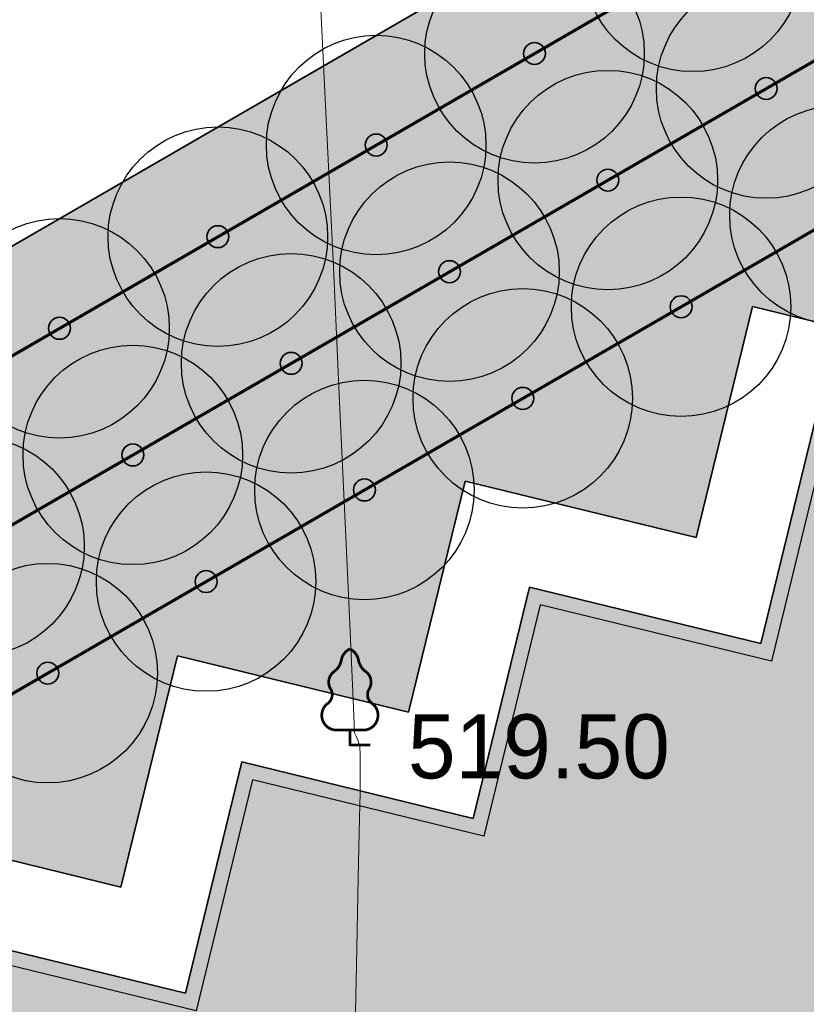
# Model space of a CAD drawing. Header units: millimetres. Extents: x -76021 to 1074922, y 19208 to 400534.
# Tile 70 of 108: x 169546 to 180296, y 266519 to 279977. Entities that reach past the tile are written whole.
import ezdxf

# ---------------------------------------------------------------- set-up
doc = ezdxf.new("R2010")
doc.units = ezdxf.units.MM
for name, color, linetype in [('(004) Точки рельефа', 7, 'Continuous'), ('(022) Возд. Линии', 7, 'Continuous'), ('(031) Горизонтали', 42, 'Continuous'), ('(038) Деревья', 7, 'Continuous')]:
    doc.layers.add(name, color=color, linetype=linetype)
doc.layers.add('В3', color=5, linetype='производственный водопровод', lineweight=50)
doc.styles.add('D-431', font='txt')
doc.styles.get("Standard").update_dxf_attribs({"font": 'arial.ttf'})
doc.linetypes.add('производственный водопровод', pattern='A,5,-0.5,["В3",Standard,S=0.7,R=0,X=0,Y=-0.35],-2', length=7.5)

# ---------------------------------------------------------------- blocks, each defined once
blk = doc.blocks.new('A$C2cdd6916')
h = blk.add_hatch(color=1)
h.dxf.hatch_style = 1
h.paths.add_polyline_path([(16401.23765453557, -4652.59326917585), (12042.87668835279, -7301.11921551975), (10692.64777453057, -5079.209703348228), (11718.14447245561, -4456.027127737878), (9225.414170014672, -354.0403360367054), (9994.536693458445, 113.3465956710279), (7294.078865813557, 4557.165620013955), (6524.956342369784, 4089.778688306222), (4032.226039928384, 8191.765480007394), (3006.729342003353, 7568.582904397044), (1656.500428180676, 9790.492416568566), (26610.25341102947, 24954.60175641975), (28168.20985005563, 22390.86001160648), (31159.24188567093, 24208.47585713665), (35090.31256105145, 26597.34239697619), (27092.80284071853, 39757.8833536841), (26750.97060807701, 39550.15582848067), (23865.78187938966, 40254.20554253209), (20705.81327177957, 41025.30761030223), (19934.71120400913, 37865.33900269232), (16774.7425963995, 38636.44107046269), (16003.64052862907, 35476.47246285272), (12843.67192101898, 36247.57453062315), (12072.56985324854, 33087.60592301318), (8912.601245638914, 33858.7079907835), (8141.499177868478, 30698.73938317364), (4981.530570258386, 31469.84145094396), (4210.42850248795, 28309.87284333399), (1050.459894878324, 29080.97491110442), (279.3578271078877, 25921.00630349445), (-2880.610780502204, 26692.10837126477), (-3651.71284827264, 23532.13976365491), (-4355.762562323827, 20646.95103496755), (-16319.89070478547, 13376.48765284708), (-19205.07943347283, 14080.53736689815), (-22365.04804108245, 14851.6394346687), (-23136.15010885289, 11691.67082705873), (-26296.11871646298, 12462.77289482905), (-27067.22078423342, 9302.804287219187), (-30227.18939184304, 10073.90635498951), (-30998.29145961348, 6913.937747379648), (-34158.26006722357, 7685.039815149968), (-34929.36213499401, 4525.071207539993), (-38089.33074260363, 5296.17327531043), (-38860.43281037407, 2136.204667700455), (-42020.40141798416, 2907.306735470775), (-42791.5034857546, -252.6618721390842), (-45951.47209336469, 518.4401956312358), (-46722.57416113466, -2641.528411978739), (-47426.62387518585, -5526.717140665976), (-47768.45610782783, -5734.444665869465), (-39770.94638749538, -18894.98562257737), (-32848.84367649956, -14688.50323720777), (-34406.80011552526, -12124.76149239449), (-9453.047132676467, 3039.347847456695), (-8102.818218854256, 817.4383352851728), (-9128.314916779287, 194.2557596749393), (-6635.584614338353, -3907.731032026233), (-7404.707137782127, -4375.117963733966), (-4704.249310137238, -8818.93698807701), (-3935.126786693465, -8351.550056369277), (-1442.396484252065, -12453.53684807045), (-416.8997863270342, -11830.3542724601), (933.3291274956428, -14052.2637846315), (-3425.031838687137, -16700.7897309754), (-1867.075399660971, -19264.53147578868), (-17591.35810118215, -28819.99763514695), (-15929.53789955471, -31554.65549628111), (-15758.62178323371, -31450.79173367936), (-14927.71168242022, -32818.12066424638), (-15440.46003138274, -33129.71195205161), (-13674.77606715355, -36035.28592950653), (-13162.02771819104, -35723.69464170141), (-12331.11761737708, -37091.02357226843), (-12502.03373369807, -37194.88733487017), (-12294.30620849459, -37536.71956751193), (-10840.21353207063, -39929.54519600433), (952.998494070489, -32762.9455764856), (1160.726019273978, -33104.77780912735), (5091.79669465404, -30715.91126928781), (5507.251745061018, -31399.57573457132), (10207.44494388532, -28543.32226302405), (9791.989893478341, -27859.65779774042), (12013.89940564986, -26509.4288839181), (12844.80950646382, -27876.75781448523), (18826.87357769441, -24241.52612342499), (17995.96347688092, -22874.19719285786), (20217.87298905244, -21523.96827903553), (20633.32803945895, -22207.63274431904), (25333.52123828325, -19351.37927277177), (24918.06618787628, -18667.71480748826), (28849.1368632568, -16278.8482676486), (28641.40933805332, -15937.01603500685), (40434.62136419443, -8770.416415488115), (38772.80116256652, -6035.758554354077), (38601.885046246, -6139.622316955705), (37770.97494543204, -4772.293386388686), (38283.72329439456, -4460.70209858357), (36518.03933016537, -1555.128121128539), (36005.29098120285, -1866.719408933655), (35174.3808803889, -499.3904783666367), (35345.29699670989, -395.5267157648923), (35137.5694715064, -53.69448312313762), (33683.47679508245, 2339.131145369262), (17959.19409356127, -7216.335013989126)])
for points in [[(7572.817833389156, 9875.27661809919), (35090.31256105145, 26597.34239697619), (27092.80284071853, 39757.8833536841), (26750.97060807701, 39550.15582848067), (23865.78187938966, 40254.20554253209), (20705.81327177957, 41025.30761030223), (19934.71120400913, 37865.33900269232), (16774.7425963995, 38636.44107046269), (16003.64052862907, 35476.47246285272), (12843.67192101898, 36247.57453062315), (12072.56985324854, 33087.60592301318), (8912.601245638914, 33858.7079907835), (8141.499177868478, 30698.73938317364), (4981.530570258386, 31469.84145094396), (4210.42850248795, 28309.87284333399), (1050.459894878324, 29080.97491110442), (279.3578271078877, 25921.00630349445), (-2880.610780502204, 26692.10837126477)], [(31159.24188567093, 24208.47585713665), (35090.31256105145, 26597.34239697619), (27092.80284071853, 39757.8833536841), (26750.97060807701, 39550.15582848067), (20705.81327177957, 41025.30761030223), (19934.71120400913, 37865.33900269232), (16774.7425963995, 38636.44107046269), (16003.64052862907, 35476.47246285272), (12843.67192101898, 36247.57453062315), (12072.56985324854, 33087.60592301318), (8912.601245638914, 33858.7079907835), (8141.499177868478, 30698.73938317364), (4981.530570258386, 31469.84145094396), (4210.42850248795, 28309.87284333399), (1050.459894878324, 29080.97491110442), (279.3578271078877, 25921.00630349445), (-2880.610780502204, 26692.10837126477)]]:
    blk.add_lwpolyline(points)
at = {"color": 2, "lineweight": 30}
blk.add_lwpolyline([(7298.037954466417, 9942.328971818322), (34815.53268212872, 26664.39475069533), (27025.75048699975, 39483.10347476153), (26784.03859726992, 39336.21793305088), (20852.6988134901, 40783.59572057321), (20081.59674571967, 37623.62711296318), (16921.62813811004, 38394.72918073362), (16150.52607033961, 35234.76057312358), (12990.55746272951, 36005.86264089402), (12219.45539495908, 32845.89403328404), (9059.486787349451, 33616.99610105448), (8288.384719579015, 30457.02749344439), (5128.416111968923, 31228.12956121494), (4357.314044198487, 28068.16095360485), (1197.345436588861, 28839.2630213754), (426.2433688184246, 25679.29441376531), (-2733.725238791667, 26450.39648153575)], dxfattribs=at)
blk = doc.blocks.new('karagach-flat-46-flat-1')
at = {"layer": '(038) Деревья', "const_width": 0.03750000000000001}
for points in [[(0, 1.3125, 0.2460341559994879), (-0.1171049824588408, 1.159285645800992, 0.4890786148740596)], [(0, 1.3125, -0.2460341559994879), (0.1171049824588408, 1.159285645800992, -0.4890786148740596)], [(-0.207997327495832, 1.009319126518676, 0.1815668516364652), (-0.1171049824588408, 1.159285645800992, 0.3030035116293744)], [(0.207997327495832, 1.009319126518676, -0.1815668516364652), (0.1171049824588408, 1.159285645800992, -0.3030035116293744)], [(-0.207997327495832, 1.009319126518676, 0.4308529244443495), (-0.2554195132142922, 0.7527973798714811, 0.5482763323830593)], [(0.207997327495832, 1.009319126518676, -0.4308529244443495), (0.2554195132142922, 0.7527973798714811, -0.5482763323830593)], [(-0.314697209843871, 0.5594194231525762, 0.3836029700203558), (-0.2554195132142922, 0.7527973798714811, 0.3529123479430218)], [(0.314697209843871, 0.5594194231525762, -0.3836029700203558), (0.2554195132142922, 0.7527973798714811, -0.3529123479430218)], [(-0.314697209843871, 0.5594194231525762, 0.6269492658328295), (-0.218374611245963, 0.2061839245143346, 0.7024651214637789)], [(0.314697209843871, 0.5594194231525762, -0.6269492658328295), (0.218374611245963, 0.2061839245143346, -0.7024651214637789)]]:
    blk.add_lwpolyline(points, format="xyb", dxfattribs=at)
for points in [[(0, 0.2061839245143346), (-0.218374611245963, 0.2061839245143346)], [(0, 0), (0, 0.2061839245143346)], [(0, 0.2061839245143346), (0.218374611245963, 0.2061839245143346)], [(0, 0), (0.28125, 0)]]:
    blk.add_lwpolyline(points, dxfattribs=at)
at = {"layer": '(038) Деревья'}
blk.add_lwpolyline([(0, 0), (0, 0.2061839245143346)], dxfattribs=at)
blk = doc.blocks.new('A$C05d28b1e')
at = {"layer": '(004) Точки рельефа', "color": 7, "linetype": 'ByBlock', "lineweight": -2}
blk.add_point((-100689, 65338), dxfattribs=at)
at = {"layer": '(031) Горизонтали', "color": 42, "linetype": 'Continuous', "lineweight": 0, "ltscale": 600}
blk.add_lwpolyline([(-100629.4972873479, 60837.06776690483), (-100600.7625317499, 62329.66912467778), (-100575.0516747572, 63528.58631424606), (-100556.6244874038, 64342.70876990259), (-100549.7407407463, 64680.92592594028), (-100550.2911441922, 64965.37002931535), (-100550.4125346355, 65203.35883784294), (-100551.504950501, 65310.60891088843), (-100565.1902783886, 65360.06554915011), (-100581.0579710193, 65409.0434782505), (-100603.3909508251, 65456.30688491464), (-100624.5651575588, 65504.14320014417), (-100640.3021061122, 65847.649295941), (-100682.2879795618, 66784.7272837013), (-100745.4748261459, 68186.59911555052), (-100824.8146941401, 69924.48674358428), (-100915.2596317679, 71869.6121199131), (-101011.7616872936, 73893.19719672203), (-101109.272908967, 75866.46392606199)], dxfattribs=at)
at = {"layer": '(022) Возд. Линии', "xscale": 1000, "yscale": 1000, "zscale": 1000}
blk.add_blockref('karagach-flat-46-flat-1', (-100689, 65338), dxfattribs=at)
at = {"layer": '(004) Точки рельефа', "linetype": 'ByBlock', "insert": (-99895.4710785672, 65312.58372612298), "char_height": 875, "attachment_point": 4, "style": 'D-431'}
blk.add_mtext('519.50', dxfattribs=at)
blk = doc.blocks.new('фонтан разбрызгиватель')
h = blk.add_hatch(color=256)
h.dxf.hatch_style = 1
h.set_gradient(color1=(0, 0, 255), color2=(0, 0, 255), tint=1)
h.paths.add_polyline_path([(150, 3.552713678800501e-15, 1), (-150, 0, 1)])
at = {"lineweight": 35}
blk.add_circle((0, 0), 150, dxfattribs=at)

msp = doc.modelspace()

# ---------------------------------------------------------------- block references
at = {"color": 5, "lineweight": 50}
msp.add_blockref('A$C05d28b1e', (274748.0189126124, 204725.4916361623), dxfattribs=at)

# ---------------------------------------------------------------- next in the draw order: hatches: boundary and pattern name
at = {"true_color": 0xbdffbd, "transparency": 33554687}
h = msp.add_hatch(color=254, dxfattribs=at)
h.dxf.hatch_style = 1
h.paths.add_polyline_path([(214820.8800540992, 216948.7253162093), (217126.1156239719, 218322.0207615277), (215603.6625730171, 220877.6346598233), (209171.3314113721, 217045.7091063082), (215496.6642266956, 206427.9048698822), (221928.9953883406, 210259.8304233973), (220406.5423373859, 212815.4443216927), (218101.3067675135, 211442.1488763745)], flags=16)
h.paths.add_polyline_path([(224023.6489053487, 225893.6638374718), (217321.8775845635, 221901.2249949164), (218844.3306355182, 219345.6110966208), (221149.5662053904, 220718.9065419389), (224429.9929188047, 215212.3301021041), (222124.7573489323, 213839.0346567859), (223647.210399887, 211283.4207584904), (230348.9817206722, 215275.8596010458)], flags=16)
h.paths.add_polyline_path([(198145.9180665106, 256389.507595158), (196714.6222119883, 258810.6963092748), (195945.5755586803, 258343.3554829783), (195452.2226863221, 259155.207035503), (180753.4366827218, 250222.9234517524), (181792.0743087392, 248513.7622885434), (184954.0224606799, 250435.2418966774), (185778.5186348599, 249078.4675946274)], flags=17)
h.paths.add_polyline_path([(112361.9479704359, 220188.4503307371), (111031.9257359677, 219380.2110810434), (111784.9358170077, 218141.0728544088), (110930.4036978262, 217621.7834914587), (111501.6587876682, 216681.7376184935), (112356.2343066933, 217201.0533550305), (113109.2443877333, 215961.9151283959), (114308.0171651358, 216690.3955891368)], flags=17)
h.paths.add_polyline_path([(105307.4471395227, 232868.8987692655), (103501.6980646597, 231771.5657776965), (104254.7081456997, 230532.427551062), (103400.2809094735, 230013.2019242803), (108385.7459097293, 221809.2211079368), (109240.2780289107, 222328.510470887), (109993.2881099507, 221089.3722442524), (111388.9133730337, 221937.4777016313)], flags=17)
h.paths.add_polyline_path([(156979.3206527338, 232925.0673546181), (156752.8632677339, 233297.7210673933), (159914.8114196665, 235219.2006755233), (158876.1737936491, 236928.3618387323), (144177.3877900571, 227996.0782549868), (144670.7406624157, 227184.2267024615), (143901.6940091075, 226716.8858761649), (144568.74273966, 225588.5022138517)], flags=17)
h.paths.add_polyline_path([(142502.740888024, 224367.1765615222), (141850.5488729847, 225470.4285141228), (141081.5022196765, 225003.087687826), (140588.1493473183, 225814.9392403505), (140331.7751728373, 225659.143596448), (141058.82151105, 224462.7307822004), (136016.7960795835, 221398.7497854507), (135886.9663763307, 221612.3949308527), (132969.5134724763, 219839.4922793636), (133454.8570661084, 219018.4821243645)], flags=17)
edge = h.paths.add_edge_path(flags=17)
edge.add_line((209900.1426716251, 266779.7772694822), (204300.5454405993, 276526.4190539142))
edge.add_line((204300.5454405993, 276526.4190539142), (202947.913577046, 275704.4401920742))
edge.add_line((202947.913577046, 275704.4401920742), (208270.9314103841, 266944.9892306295))
edge.add_line((208270.9314103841, 266944.9892306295), (204339.8607350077, 264556.1226907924))
edge.add_line((204339.8607350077, 264556.1226907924), (205066.9070732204, 263359.7098765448))
edge.add_line((205066.9070732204, 263359.7098765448), (200024.8816417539, 260295.7288797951))
edge.add_line((200024.8816417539, 260295.7288797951), (199297.8353035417, 261492.1416940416))
edge.add_line((199297.8353035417, 261492.1416940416), (199041.4611290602, 261336.3460501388))
edge.add_line((199041.4611290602, 261336.3460501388), (199534.8140014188, 260524.4944976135))
edge.add_line((199534.8140014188, 260524.4944976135), (198765.7673481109, 260057.1536713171))
edge.add_line((198765.7673481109, 260057.1536713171), (200211.9199181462, 257610.8332474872))
edge.add_line((200211.9199181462, 257610.8332474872), (208825.5364367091, 262702.8087484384))
edge.add_arc((207298.8793712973, 265285.3110629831), 2999.999999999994, 300.5896344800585, 389.8780372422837)
edge = h.paths.add_edge_path(flags=17)
edge.add_line((103051.5675112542, 200547.2891192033), (115708.5556294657, 208238.79553633))
edge.add_arc((114150.5991936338, 210802.5372830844), 3000.000000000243, 301.2865698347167, 389.0884551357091)
edge.add_line((116772.209793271, 212261.0152101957), (115281.051762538, 214941.3682182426))
edge.add_line((115281.051762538, 214941.3682182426), (114147.8820137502, 214252.7539651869))
edge.add_line((114147.8820137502, 214252.7539651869), (114900.8920947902, 213013.6157385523))
edge.add_line((114900.8920947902, 213013.6157385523), (114046.3165757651, 212494.3000020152))
edge.add_line((114046.3165757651, 212494.3000020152), (114409.7896270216, 211896.176067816))
edge.add_line((114409.7896270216, 211896.176067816), (101761.8205277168, 204210.1503833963))
edge.add_line((101761.8205277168, 204210.1503833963), (101398.4063783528, 204808.1773898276))
edge.add_line((101398.4063783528, 204808.1773898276), (100543.8077135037, 204288.847587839))
edge.add_line((100543.8077135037, 204288.847587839), (99790.79763168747, 205527.985815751))
edge.add_line((99790.79763168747, 205527.985815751), (97397.99005966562, 204073.9041161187))
edge.add_line((97397.99005966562, 204073.9041161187), (98929.8693286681, 201553.0744301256))
edge.add_arc((101493.6110754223, 203111.0308659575), 3000.000000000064, 211.2865698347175, 301.2865698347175)
h.paths.add_polyline_path([(97999.14992540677, 208476.2852043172), (98853.7485902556, 208995.6150063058), (98282.49350041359, 209935.660879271), (97427.85143572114, 209416.3047036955), (96674.8413539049, 210655.4429316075), (94282.07718811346, 209201.3876094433), (96359.35243577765, 205783.0652806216), (98752.16000567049, 207237.1469789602)], flags=17)
h.paths.add_polyline_path([(90752.37071206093, 222327.0793120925), (89897.62376441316, 221807.6594003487), (89144.61368259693, 223046.7976282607), (86751.95441519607, 221592.8060516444), (93243.43956422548, 210910.5487739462), (95636.20372788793, 212364.6040948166), (94883.19364762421, 213603.7423201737), (95737.83571231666, 214123.0984957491)], flags=17)
edge = h.paths.add_edge_path(flags=17)
edge.add_line((100492.1544576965, 234798.7562548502), (100855.6231213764, 234200.6395407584))
edge.add_line((100855.6231213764, 234200.6395407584), (101710.0503576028, 234719.8651675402))
edge.add_line((101710.0503576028, 234719.8651675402), (102463.0604386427, 233480.7269409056))
edge.add_line((102463.0604386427, 233480.7269409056), (104334.4125421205, 234617.9261401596))
edge.add_line((104334.4125421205, 234617.9261401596), (103714.5570330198, 235732.114941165))
edge.add_arc((101092.9464333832, 234273.6370140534), 2999.999999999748, 29.08845513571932, 121.286569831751)
edge.add_line((99534.98999768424, 236837.378760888), (85997.6410544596, 228610.8871751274))
edge.add_arc((87555.59749015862, 226047.1454282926), 2999.999999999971, 121.2865698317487, 211.2865698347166)
edge.add_line((84991.85574340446, 224489.1889924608), (85713.3167913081, 223301.9672161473))
edge.add_line((85713.3167913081, 223301.9672161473), (88105.97605657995, 224755.9587914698))
edge.add_line((88105.97605657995, 224755.9587914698), (87352.96597631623, 225995.0970168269))
edge.add_line((87352.96597631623, 225995.0970168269), (88207.712923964, 226514.5169285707))
edge.add_line((88207.712923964, 226514.5169285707), (87844.1853583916, 227112.7305704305))
edge.add_line((87844.1853583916, 227112.7305704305), (100492.1544576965, 234798.7562548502))
edge = h.paths.add_edge_path(flags=17)
edge.add_line((206429.5260647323, 217740.3337827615), (224718.2735818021, 228635.4691841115))
edge.add_line((224718.2735818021, 228635.4691841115), (228392.671244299, 222467.5668450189))
edge.add_line((228392.671244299, 222467.5668450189), (233629.6400466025, 225476.2868388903))
edge.add_line((233629.6400466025, 225476.2868388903), (230763.0187299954, 230465.9191189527))
edge.add_arc((228161.7554297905, 228971.4529122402), 2999.999999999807, 29.87803724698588, 120.0993965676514)
edge.add_line((226657.2505534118, 231566.9230193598), (203230.4818343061, 217987.2298150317))
edge.add_arc((204734.9867106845, 215391.759707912), 2999.999999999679, 120.0993965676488, 209.6273998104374)
edge.add_line((202127.2108544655, 213908.6868561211), (205080.5429171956, 208715.6661361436))
edge.add_line((205080.5429171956, 208715.6661361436), (210103.8834394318, 211572.4990714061))
edge.add_line((210103.8834394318, 211572.4990714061), (206429.5260647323, 217740.3337827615))
edge = h.paths.add_edge_path(flags=17)
edge.add_line((215489.0996818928, 196338.8022293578), (220126.3913766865, 198832.9888262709))
edge.add_arc((218705.3361244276, 201475.0717110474), 3000.000000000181, 298.2737704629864, 330.6005223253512)
edge.add_line((221318.9909833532, 200002.384276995), (224444.8141732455, 205549.945001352))
edge.add_arc((227058.4690321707, 204077.2575672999), 2999.999999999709, 120.9636571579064, 150.6005223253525, ccw=False)
edge.add_line((225514.9862276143, 206649.7390214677), (237068.7907628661, 213581.994489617))
edge.add_arc((235525.3079583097, 216154.4759437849), 2999.99999999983, 300.9636571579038, 389.8780372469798)
edge.add_line((238126.5712585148, 217648.9421504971), (236200.48088148, 221001.4891590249))
edge.add_line((236200.48088148, 221001.4891590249), (234625.9508510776, 223742.1113054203))
edge.add_line((234625.9508510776, 223742.1113054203), (229416.3894048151, 220749.137263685))
edge.add_line((229416.3894048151, 220749.137263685), (233090.787067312, 214581.2349245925))
edge.add_line((233090.787067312, 214581.2349245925), (214802.0395502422, 203686.0995232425))
edge.add_line((214802.0395502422, 203686.0995232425), (211127.6821755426, 209853.9342345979))
edge.add_line((211127.6821755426, 209853.9342345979), (206069.258151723, 206977.1488986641))
edge.add_line((206069.258151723, 206977.1488986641), (211460.2685734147, 197497.8122623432))
edge.add_arc((214068.0444296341, 198980.885114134), 2999.99999999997, 209.6273998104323, 298.2737704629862)
edge = h.paths.add_edge_path(flags=17)
edge.add_line((194192.9728349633, 196985.9511812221), (199241.3180521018, 187599.8654020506))
edge.add_line((199241.3180521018, 187599.8654020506), (206679.6983444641, 191600.6291342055))
edge.add_arc((205258.6430922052, 194242.7120189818), 3000.000000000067, 298.2737704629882, 389.6273998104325)
edge.add_line((207866.4189484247, 195725.7848707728), (202800.9094800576, 204632.7736779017))
edge.add_line((202800.9094800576, 204632.7736779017), (195139.3172180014, 200275.5358968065))
edge.add_arc((192052.2705328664, 199382.7002930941), 3213.566967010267, -6.30961949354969e-12, 16.13092597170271, ccw=False)
edge.add_arc((192052.2705328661, 199382.7002930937), 3213.566967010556, 311.77024430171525, 359.9999999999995, ccw=False)
edge = h.paths.add_edge_path(flags=17)
edge.add_line((190745.2686859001, 183030.2299659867), (197920.2766097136, 186889.3377759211))
edge.add_line((197920.2766097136, 186889.3377759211), (192871.9313925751, 196275.4235550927))
edge.add_arc((192052.2705328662, 199382.7002930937), 3213.566967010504, 223.1238736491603, 284.77729662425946, ccw=False)
edge.add_line((189706.7602736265, 197185.9767612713), (182063.1853497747, 192838.9856526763))
edge.add_line((182063.1853497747, 192838.9856526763), (186682.1305488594, 184251.2575985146))
edge.add_arc((189324.2134336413, 185672.3128507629), 2999.999999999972, 208.2737704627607, 298.2737704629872)
edge = h.paths.add_edge_path(flags=17)
edge.add_line((189911.5682307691, 201779.4494049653), (188415.0981299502, 204561.7465990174))
edge.add_line((188415.0981299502, 204561.7465990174), (188128.9854640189, 204387.8792151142))
edge.add_line((188128.9854640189, 204387.8792151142), (185951.4586267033, 207971.1735315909))
edge.add_line((185951.4586267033, 207971.1735315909), (179296.8900734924, 204113.7487009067))
edge.add_arc((180801.3949498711, 201518.2785937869), 2999.999999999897, 120.0993965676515, 208.273770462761)
edge.add_line((178159.3120650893, 200097.2233415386), (181352.4593855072, 194160.3958532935))
edge.add_line((181352.4593855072, 194160.3958532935), (188965.223847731, 198489.864689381))
edge.add_arc((192052.2705328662, 199382.7002930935), 3213.566967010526, 179.9999999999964, 196.1309259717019, ccw=False)
edge.add_arc((192052.2705328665, 199382.7002930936), 3213.566967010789, 131.7702443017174, 179.9999999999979, ccw=False)
edge = h.paths.add_edge_path(flags=17)
edge.add_line((202059.3730541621, 205936.6616060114), (198690.90197442, 211859.6461333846))
edge.add_arc((196083.1261182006, 210376.5732815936), 3000.000000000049, 29.62739981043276, 120.0993965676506)
edge.add_line((194578.6212418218, 212972.0433887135), (194085.6776655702, 212686.3009283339))
edge.add_line((194085.6776655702, 212686.3009283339), (196162.0429310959, 209269.4760573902))
edge.add_line((196162.0429310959, 209269.4760573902), (189698.7432330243, 205341.8029981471))
edge.add_line((189698.7432330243, 205341.8029981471), (191232.6096731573, 202489.9770310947))
edge.add_arc((192052.2705328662, 199382.7002930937), 3213.566967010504, 43.123873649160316, 104.77729662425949, ccw=False)
edge.add_line((194397.7807921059, 201579.4238249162), (202059.3730541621, 205936.6616060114))
edge = h.paths.add_edge_path(flags=17)
edge.add_line((164213.3013144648, 219576.7748846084), (163356.425273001, 220986.8328442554))
edge.add_line((163356.425273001, 220986.8328442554), (167159.3088611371, 223297.8015621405))
edge.add_line((167159.3088611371, 223297.8015621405), (163861.6343985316, 228724.3882553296))
edge.add_line((163861.6343985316, 228724.3882553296), (160699.6862465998, 226802.9086471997))
edge.add_line((160699.6862465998, 226802.9086471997), (159056.7495894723, 229506.492127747))
edge.add_line((159056.7495894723, 229506.492127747), (146556.0182203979, 222116.6323936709))
edge.add_arc((148266.2624116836, 219651.8677383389), 3000.000000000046, 124.7559020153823, 210.589634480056)
edge.add_line((145683.7600971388, 218125.2106729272), (151374.6735680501, 208498.4270661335))
edge.add_line((151374.6735680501, 208498.4270661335), (153745.9948775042, 209939.4518146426))
edge.add_line((153745.9948775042, 209939.4518146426), (152291.9022010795, 212332.2774431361))
edge.add_line((152291.9022010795, 212332.2774431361), (164213.3013144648, 219576.7748846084))
h.paths.add_polyline_path([(183974.4349599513, 211224.52386795), (183689.6048947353, 211693.2344878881), (183143.5248591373, 212591.8527985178), (182972.6087428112, 212487.9890359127), (183388.0637932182, 211804.3245706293), (176636.8771985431, 207701.7059478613), (176221.4221481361, 208385.3704131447), (172290.3514727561, 205996.5038733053), (172082.6239475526, 206338.3361059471), (160289.4119214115, 199171.7364864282), (158835.3192449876, 201564.5621149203), (156421.9761094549, 200098.0011849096), (158829.7007375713, 195944.3574203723)], flags=17)
edge = h.paths.add_edge_path(flags=17)
edge.add_line((138322.9200418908, 217249.6019040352), (127699.7112266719, 210969.6474955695))
edge.add_arc((129226.3682920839, 208387.1451810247), 3000.00000000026, 120.5896344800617, 209.0884551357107)
edge.add_line((126604.7576924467, 206928.6672539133), (137798.0282308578, 186808.7901254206))
edge.add_arc((140419.6388304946, 188267.268052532), 2999.999999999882, 209.0884551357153, 301.2865699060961)
edge.add_line((141977.5952695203, 185703.5263077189), (155410.6444996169, 193866.6361787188))
edge.add_line((155410.6444996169, 193866.6361787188), (153002.9198715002, 198020.2799432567))
edge.add_line((153002.9198715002, 198020.2799432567), (151998.6745921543, 197410.0116108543))
edge.add_line((151998.6745921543, 197410.0116108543), (146909.3502246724, 205784.9013105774))
edge.add_line((146909.3502246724, 205784.9013105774), (147956.0983411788, 206420.9981293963))
edge.add_line((147956.0983411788, 206420.9981293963), (142240.4236777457, 216089.667919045))
edge.add_arc((139657.9213632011, 214563.0108536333), 2999.99999999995, 30.58963448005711, 116.4233669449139)
edge = h.paths.add_edge_path(flags=17)
edge.add_line((196998.758207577, 251064.703188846), (187855.9475715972, 245659.8923677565))
edge.add_line((187855.9475715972, 245659.8923677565), (188900.8454395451, 243940.4294764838))
edge.add_line((188900.8454395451, 243940.4294764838), (185738.8972876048, 242018.9498683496))
edge.add_line((185738.8972876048, 242018.9498683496), (189036.5717502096, 236592.3631751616))
edge.add_line((189036.5717502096, 236592.3631751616), (192839.4553383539, 238903.3318930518))
edge.add_line((192839.4553383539, 238903.3318930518), (193696.3313798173, 237493.2739334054))
edge.add_line((193696.3313798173, 237493.2739334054), (204596.1777995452, 244108.0986252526))
edge.add_line((204596.1777995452, 244108.0986252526), (201107.9187848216, 250008.8586474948))
edge.add_arc((198525.4164702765, 248482.201582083), 3000.000000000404, 30.5896344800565, 120.5896610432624)
edge = h.paths.add_edge_path(flags=17)
edge.add_arc((212280.8176183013, 256613.7646137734), 2999.9999999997, 29.87803724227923, 120.5896344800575)
edge.add_line((210754.1605528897, 259196.2669283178), (205607.1004533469, 256153.5607813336))
edge.add_arc((207133.7575187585, 253571.058466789), 2999.99999999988, 120.589634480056, 210.5896344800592)
edge.add_line((204551.255204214, 252044.4014013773), (208039.514218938, 246143.6413791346))
edge.add_line((208039.514218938, 246143.6413791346), (209464.3959163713, 243798.8847494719))
edge.add_line((209464.3959163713, 243798.8847494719), (213908.4678224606, 246499.4962504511))
edge.add_line((213908.4678224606, 246499.4962504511), (215414.1784507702, 244021.7291597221))
edge.add_line((215414.1784507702, 244021.7291597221), (221098.7118912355, 247287.5819956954))
edge.add_line((221098.7118912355, 247287.5819956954), (214882.0809186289, 258108.2308202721))
edge = h.paths.add_edge_path(flags=17)
edge.add_line((225781.4275314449, 239136.8614991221), (223091.3334999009, 243819.2309285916))
edge.add_line((223091.3334999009, 243819.2309285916), (217492.0815616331, 240602.3736414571))
edge.add_line((217492.0815616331, 240602.3736414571), (218997.7921899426, 238124.606550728))
edge.add_line((218997.7921899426, 238124.606550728), (214553.9731655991, 235424.148723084))
edge.add_line((214553.9731655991, 235424.148723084), (217362.4902366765, 230802.5095836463))
edge.add_line((217362.4902366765, 230802.5095836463), (224684.6691074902, 235046.9251854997))
edge.add_arc((223180.1642311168, 237642.395292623), 3000.000000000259, 300.0993965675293, 389.8780372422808)
h.paths.add_polyline_path([(213901.1204328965, 228796.0723935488), (212589.7435156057, 230954.0478425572), (201822.0281873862, 224410.6307986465), (202029.7557125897, 224068.7985660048), (198098.6850372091, 221679.9320261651), (198514.1400876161, 220996.2675608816), (191762.9534929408, 216893.6489381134), (191347.4984425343, 217577.3134033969), (191176.5823262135, 217473.4496407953), (192007.9564239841, 216105.3571661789)], flags=17)
h.paths.add_polyline_path([(220749.6149157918, 219078.2306395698), (222796.7955859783, 215641.8006164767), (218501.2580571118, 213082.8247787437), (216454.0773869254, 216519.2548018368)], flags=16)
edge = h.paths.add_edge_path(flags=17)
edge.add_line((126035.6612326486, 228965.7470213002), (124411.9581276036, 227979.0412765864))
edge.add_line((124411.9581276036, 227979.0412765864), (123678.8894279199, 229185.3643676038))
edge.add_line((123678.8894279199, 229185.3643676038), (116457.6880194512, 225168.0008190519))
edge.add_line((116457.6880194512, 225168.0008190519), (121741.4954621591, 215670.3695277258))
edge.add_arc((124363.1060617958, 217128.8474548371), 2999.999999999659, 209.0884551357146, 300.5896344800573)
edge.add_line((125889.7631272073, 214546.3451402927), (132421.8561402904, 218407.8192981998))
edge.add_line((132421.8561402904, 218407.8192981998), (131358.6790659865, 220206.2960598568))
edge.add_line((131358.6790659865, 220206.2960598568), (126035.6612326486, 228965.7470213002))
edge = h.paths.add_edge_path(flags=17)
edge.add_line((181938.3257366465, 178293.3791251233), (154215.0541750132, 163382.3023797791))
edge.add_arc((152793.9989227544, 166024.3852645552), 2999.999999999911, 209.0884551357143, 298.2737704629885, ccw=False)
edge.add_line((150172.3883231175, 164565.9073374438), (147155.1258125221, 169989.4295125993))
edge.add_line((147155.1258125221, 169989.4295125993), (155925.2097841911, 174868.4813036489))
edge.add_line((155925.2097841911, 174868.4813036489), (159609.9109477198, 168683.2833438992))
edge.add_line((159609.9109477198, 168683.2833438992), (174558.3815481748, 177588.51925921))
edge.add_line((174558.3815481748, 177588.51925921), (170873.947718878, 183773.2684674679))
edge.add_line((170873.947718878, 183773.2684674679), (179811.7554582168, 188580.505479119))
edge.add_line((179811.7554582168, 188580.505479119), (183159.3533691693, 182356.5172621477))
edge.add_arc((180517.2704843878, 180935.4620098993), 2999.999999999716, -61.72622953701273, 28.27377046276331, ccw=False)
edge = h.paths.add_edge_path(flags=17)
edge.add_line((143726.8553784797, 182085.8729428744), (170853.2707813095, 198570.284303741))
edge.add_arc((172411.2272203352, 196006.542558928), 2999.999999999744, 28.273794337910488, 121.2865699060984, ccw=False)
edge.add_line((175053.309512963, 197427.598912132), (178864.3852900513, 190341.8940689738))
edge.add_line((178864.3852900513, 190341.8940689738), (169849.3746297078, 185493.1331456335))
edge.add_line((169849.3746297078, 185493.1331456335), (166164.9408004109, 191677.8823538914))
edge.add_line((166164.9408004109, 191677.8823538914), (151216.4701999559, 182772.6464385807))
edge.add_line((151216.4701999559, 182772.6464385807), (154901.1713634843, 176587.448478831))
edge.add_line((154901.1713634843, 176587.448478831), (146182.8071944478, 171737.1699123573))
edge.add_line((146182.8071944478, 171737.1699123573), (142663.2012178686, 178063.65327095))
edge.add_arc((145284.811817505, 179522.1311980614), 2999.999999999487, 121.28656990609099, 209.0884551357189, ccw=False)
h.paths.add_polyline_path([(165470.3161239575, 188936.0770072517), (160573.4033410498, 186018.8445522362), (162108.7888436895, 183441.5220349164), (164428.3791092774, 184823.3689872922), (167703.8681815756, 179325.0809503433), (165384.2779159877, 177943.2339979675), (166919.6634186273, 175365.9114806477), (171816.576201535, 178283.1439356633)], flags=16)
h.paths.add_polyline_path([(163666.0629044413, 176919.6436628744), (161346.4726388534, 175537.7967104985), (158070.9835665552, 181036.0847474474), (160390.5738321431, 182417.9316998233), (158855.1883295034, 184995.254217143), (153958.2755465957, 182078.0217621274), (160304.5356241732, 171425.0886905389), (165201.448407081, 174342.3211455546)], flags=16)
h.paths.add_polyline_path([(164011.6043034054, 183178.2857793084), (159716.066774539, 180619.3099415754), (161763.2474447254, 177182.8799184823), (166058.7849735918, 179741.8557562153)], flags=16)
edge = h.paths.add_edge_path()
edge.add_arc((140227.1149719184, 162323.7074873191), 3000.000000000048, 15.94914245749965, 119.0884551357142)
edge.add_line((138768.637044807, 164945.3180869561), (136829.4704326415, 163866.5035211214))
edge.add_line((136829.4704326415, 163866.5035211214), (119327.7353073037, 195325.8307167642))
edge.add_line((119327.7353073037, 195325.8307167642), (121949.345906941, 196784.308643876))
edge.add_arc((120490.8679798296, 199405.9192435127), 2999.999999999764, 299.0884551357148, 389.0884551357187)
edge.add_line((123112.4785794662, 200864.3971706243), (121394.1241307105, 203953.1351988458))
edge.add_arc((118772.5135310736, 202494.6572717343), 2999.999999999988, 29.08845513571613, 121.2865698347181)
edge.add_line((117214.5570952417, 205058.3990184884), (105296.4736441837, 197815.9164872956))
edge.add_arc((101661.2419605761, 203797.9805630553), 6999.999999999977, 219.1121955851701, 301.28656983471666, ccw=False)
edge.add_line((96229.85692333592, 199382.0937237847), (151545.0957390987, 115300.0917611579))
edge.add_line((151545.0957390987, 115300.0917611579), (188931.7371165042, 63929.74618648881))
edge.add_line((188931.7371165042, 63929.74618648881), (189915.2989301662, 64787.52197525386))
edge.add_line((189915.2989301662, 64787.52197525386), (169182.6885089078, 93274.73887317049))
edge.add_line((169182.6885089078, 93274.73887317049), (148747.3285322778, 143403.5520653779))
edge.add_line((148747.3285322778, 143403.5520653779), (143111.6329168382, 163148.0594906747))
edge = h.paths.add_edge_path(flags=17)
edge.add_line((175632.1568957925, 273670.0737452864), (178792.1255034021, 272898.9716775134))
edge.add_line((178792.1255034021, 272898.9716775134), (179563.227571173, 276058.9402851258))
edge.add_line((179563.227571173, 276058.9402851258), (182723.1961787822, 275287.8382173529))
edge.add_line((182723.1961787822, 275287.8382173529), (183494.2982465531, 278447.8068249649))
edge.add_line((183494.2982465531, 278447.8068249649), (186654.2668541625, 277676.704757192))
edge.add_line((186654.2668541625, 277676.704757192), (187425.3689219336, 280836.6733648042))
edge.add_line((187425.3689219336, 280836.6733648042), (190585.3375295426, 280065.5712970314))
edge.add_line((190585.3375295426, 280065.5712970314), (191356.4395973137, 283225.5399046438))
edge.add_line((191356.4395973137, 283225.5399046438), (198084.5022487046, 281583.7441570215))
edge.add_line((198084.5022487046, 281583.7441570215), (199027.0565388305, 282156.5235831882))
edge.add_line((199027.0565388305, 282156.5235831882), (200507.1151559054, 279720.9689256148))
edge.add_line((200507.1151559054, 279720.9689256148), (201958.5073806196, 280602.9633256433))
edge.add_line((201958.5073806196, 280602.9633256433), (196948.466709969, 289323.4247673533))
edge.add_arc((194347.2034096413, 287828.9585608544), 2999.999999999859, 29.87803724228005, 120.0548210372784)
edge.add_line((192844.7182375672, 290425.5983717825), (161940.6008860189, 272543.650370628))
edge.add_arc((163443.0860580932, 269947.0105596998), 3000.000000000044, 120.0548210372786, 211.2865699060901)
edge.add_line((160879.3443132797, 268389.0541206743), (163966.9089127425, 263308.2199874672))
edge.add_line((163966.9089127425, 263308.2199874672), (164992.405610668, 263931.4025630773))
edge.add_line((164992.405610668, 263931.4025630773), (166082.9751179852, 262136.7833417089))
edge.add_line((166082.9751179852, 262136.7833417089), (166128.2197974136, 262164.2780142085))
edge.add_line((166128.2197974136, 262164.2780142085), (167770.0155450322, 268892.3406656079))
edge.add_line((167770.0155450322, 268892.3406656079), (170929.9841526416, 268121.238597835))
edge.add_line((170929.9841526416, 268121.238597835), (171701.0862204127, 271281.2072054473))
edge.add_line((171701.0862204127, 271281.2072054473), (174861.0548280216, 270510.1051376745))
edge.add_line((174861.0548280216, 270510.1051376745), (175632.1568957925, 273670.0737452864))
edge = h.paths.add_edge_path(flags=17)
edge.add_line((123057.3584845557, 235990.6098385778), (124699.1542321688, 242718.6724899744))
edge.add_line((124699.1542321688, 242718.6724899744), (127859.1228397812, 241947.5704222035))
edge.add_line((127859.1228397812, 241947.5704222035), (128630.2249075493, 245107.539029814))
edge.add_line((128630.2249075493, 245107.539029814), (131790.1935151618, 244336.4369620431))
edge.add_line((131790.1935151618, 244336.4369620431), (132561.2955829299, 247496.4055696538))
edge.add_line((132561.2955829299, 247496.4055696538), (135721.2641905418, 246725.3035018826))
edge.add_line((135721.2641905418, 246725.3035018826), (136492.3662583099, 249885.2721094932))
edge.add_line((136492.3662583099, 249885.2721094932), (139652.3348659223, 249114.1700417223))
edge.add_line((139652.3348659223, 249114.1700417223), (140423.4369336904, 252274.1386493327))
edge.add_line((140423.4369336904, 252274.1386493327), (143583.4055413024, 251503.0365815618))
edge.add_line((143583.4055413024, 251503.0365815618), (144354.5076090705, 254663.0051891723))
edge.add_line((144354.5076090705, 254663.0051891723), (147514.4762166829, 253891.9031214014))
edge.add_line((147514.4762166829, 253891.9031214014), (148285.578284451, 257051.8717290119))
edge.add_line((148285.578284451, 257051.8717290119), (155013.640935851, 255410.0759813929))
edge.add_line((155013.640935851, 255410.0759813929), (155058.8856152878, 255437.5706538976))
edge.add_line((155058.8856152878, 255437.5706538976), (153968.3161079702, 257232.189875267))
edge.add_line((153968.3161079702, 257232.189875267), (154993.8128058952, 257855.372450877))
edge.add_line((154993.8128058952, 257855.372450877), (151722.0079826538, 263239.3885864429))
edge.add_arc((149158.2662378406, 261681.432147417), 2999.999999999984, 31.28656990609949, 120.0548210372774)
edge.add_line((147655.7810657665, 264278.0719583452), (127050.7391705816, 252355.4441887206))
edge.add_line((127050.7391705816, 252355.4441887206), (110148.557772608, 242575.3904364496))
edge.add_arc((111651.0429446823, 239978.7506255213), 3000.000000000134, 120.0548210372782, 209.0884551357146)
edge.add_line((109029.4323450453, 238520.2726984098), (115485.3694013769, 226915.7412188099))
edge.add_line((115485.3694013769, 226915.7412188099), (122639.4869877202, 230895.7840936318))
edge.add_line((122639.4869877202, 230895.7840936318), (121971.1597064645, 231995.5700101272))
edge.add_line((121971.1597064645, 231995.5700101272), (123594.8628115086, 232982.2757548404))
edge.add_line((123594.8628115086, 232982.2757548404), (122114.8041944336, 235417.8304124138))
edge.add_line((122114.8041944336, 235417.8304124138), (123057.3584845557, 235990.6098385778))
edge = h.paths.add_edge_path(flags=17)
edge.add_arc((192052.2705328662, 199382.7002930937), 1697.05393394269, -180, 0, ccw=False)
edge.add_arc((192052.2705328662, 199382.7002930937), 1697.05393394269, 0, 180, ccw=False)
edge = h.paths.add_edge_path()
edge.add_line((194002.3969308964, 100264.8472664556), (182386.0377944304, 90725.1955109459))
edge.add_arc((180482.1004887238, 93043.60503817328), 3000.000000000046, 216.046620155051, 309.3937167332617, ccw=False)
edge.add_line((178056.4851077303, 91278.2750340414), (174519.7920753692, 96137.79534869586))
edge.add_arc((176945.4074563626, 97903.1253528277), 2999.999999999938, 129.3937167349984, 216.0466201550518, ccw=False)
edge.add_line((175041.4701505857, 100221.5348799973), (186386.6477079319, 109538.4853751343))
edge.add_arc((188290.5850137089, 107220.0758479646), 3000.00000000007, 39.393716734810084, 129.3937167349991, ccw=False)
edge.add_line((190608.9945408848, 109124.013153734), (194416.8691523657, 104487.194099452))
edge.add_arc((192098.4596251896, 102583.2567936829), 3000.000000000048, -50.60628326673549, 39.393716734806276, ccw=False)
h.paths.add_polyline_path([(225909.0974369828, 121284.1127244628), (227170.7738567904, 119739.0249970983), (227174.8170141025, 119742.3442395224)], flags=17)
edge = h.paths.add_edge_path()
edge.add_line((164910.9418021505, 145006.0709647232), (257456.2081396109, 212136.7389124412))
edge.add_line((257456.2081396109, 212136.7389124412), (211777.9208457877, 293532.0085986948))
edge.add_line((211777.9208457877, 293532.0085986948), (209083.0761358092, 291938.9398554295))
edge.add_line((209083.0761358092, 291938.9398554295), (206029.7620049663, 297103.9444845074))
edge.add_line((206029.7620049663, 297103.9444845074), (208840.8149549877, 298765.7102158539))
edge.add_line((208840.8149549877, 298765.7102158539), (203746.1376435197, 307844.0417010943))
edge.add_line((203746.1376435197, 307844.0417010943), (75953.59151628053, 230203.0577881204))
edge.add_line((75953.59151628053, 230203.0577881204), (95229.83590038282, 200902.1770030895))
edge.add_line((95229.83590038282, 200902.1770030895), (78625.25142780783, 228226.3469354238))
edge.add_line((78625.25142780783, 228226.3469354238), (77404.85222082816, 230234.6112962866))
edge.add_line((77404.85222082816, 230234.6112962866), (82147.77445123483, 233116.8307100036))
edge.add_line((82147.77445123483, 233116.8307100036), (83368.17366180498, 231108.5663432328))
edge.add_line((83368.17366180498, 231108.5663432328), (103750.0970635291, 243494.4272742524))
edge.add_line((103750.0970635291, 243494.4272742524), (190841.4046745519, 293887.7847859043))
edge.add_arc((194347.2034097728, 287828.9585606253), 7000.000000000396, 29.878037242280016, 120.05482104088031, ccw=False)
edge.add_line((200416.8177772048, 291316.0463757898), (232723.4201852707, 235083.2732043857))
edge.add_line((232723.4201852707, 235083.2732043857), (241594.922325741, 219641.56375895))
edge.add_arc((235525.3079583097, 216154.4759437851), 6999.999999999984, -59.036342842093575, 29.878037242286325, ccw=False)
edge.add_line((239126.7678356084, 210152.0192173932), (228480.3824426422, 203764.2130942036))
edge.add_arc((230023.8652471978, 201191.7316400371), 2999.999999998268, 120.9636571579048, 150.6005223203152)
edge.add_line((227410.2103884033, 202664.4190743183), (225088.4205453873, 198543.8180811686))
edge.add_arc((217247.4559690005, 202961.8803840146), 8999.999999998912, 298.2737704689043, 330.60052232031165, ccw=False)
edge.add_line((221510.621726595, 195035.6317301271), (158759.5676499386, 161284.7166788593))
edge.add_arc((160180.6229024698, 158642.6337942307), 2999.999999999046, 118.2737704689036, 165.4416731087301)
edge.add_line((157276.9461439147, 159396.7301288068), (154192.3388690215, 147519.331920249))
edge.add_arc((157096.0156275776, 146765.2355856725), 3000.000000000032, 165.4416731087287, 202.1786080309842)
edge.add_line((154317.9808545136, 145632.7503541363), (170267.5081430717, 106507.8768567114))
edge.add_arc((173045.5429161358, 107640.3620882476), 3000.000000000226, 202.1786080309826, 309.3937167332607)
edge.add_line((174949.4802218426, 105321.95256102), (183848.0646334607, 112629.6980780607))
edge.add_arc((181944.127327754, 114948.107605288), 2999.99999999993, 309.3937167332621, 399.3937167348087)
edge.add_line((184262.5368549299, 116852.0449110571), (182358.599549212, 119170.4544381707))
edge.add_line((182358.599549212, 119170.4544381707), (184450.9795166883, 120888.7704782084))
edge.add_line((184450.9795166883, 120888.7704782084), (164910.9418021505, 145006.0709647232))
h.paths.add_polyline_path([(232804.5179377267, 119188.7985941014), (230271.7811197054, 122278.0383425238), (230269.7595410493, 122276.3787213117)], flags=17)
edge = h.paths.add_edge_path()
edge.add_line((214580.1755717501, 86091.88017936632), (201888.8513756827, 101756.1528732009))
edge.add_line((201888.8513756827, 101756.1528732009), (198859.3895325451, 99077.57186931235))
edge.add_line((198859.3895325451, 99077.57186931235), (184472.6515712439, 87262.8140406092))
edge.add_arc((186376.588876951, 84944.40451338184), 3000.000000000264, 129.3937167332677, 216.046620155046)
edge.add_line((183950.9734959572, 83179.07450925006), (191895.9370879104, 72262.46070618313))
edge.add_line((191895.9370879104, 72262.46070618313), (196266.3734382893, 76016.19928271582))
edge.add_line((196266.3734382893, 76016.19928271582), (199133.6223135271, 72677.89309691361))
edge.add_line((199133.6223135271, 72677.89309691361), (214580.1755717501, 86091.88017936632))

# ---------------------------------------------------------------- next in the draw order: linework, layer by layer
for points in [[(167770.0155450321, 268892.3406656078), (170929.9841526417, 268121.2385978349), (171701.0862204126, 271281.2072054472), (174861.0548280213, 270510.1051376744), (175632.1568957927, 273670.0737452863), (178792.1255034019, 272898.9716775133), (179563.2275711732, 276058.9402851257), (182723.1961787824, 275287.8382173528), (183494.2982465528, 278447.8068249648), (186654.2668541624, 277676.7047571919), (187425.3689219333, 280836.6733648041), (190585.3375295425, 280065.5712970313), (191356.4395973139, 283225.5399046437), (198084.5022487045, 281583.7441570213), (199027.0565388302, 282156.5235831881), (200507.1151559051, 279720.9689256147), (201958.5073806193, 280602.9633256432), (196948.4667099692, 289323.4247673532, 0.4151175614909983), (192844.7182375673, 290425.5983717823), (161940.6008860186, 272543.6503706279, 0.4205243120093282)], [(161940.6008860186, 272543.6503706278), (189130.0278867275, 288276.1792850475), (192844.7182375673, 290425.5983717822, -0.4151175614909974), (196948.4667099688, 289323.4247673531), (201958.5073806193, 280602.963325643), (205442.7840774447, 274538.2419821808), (209900.1426716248, 266779.7772694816, -0.4105805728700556), (208825.5364367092, 262702.8087484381)]]:
    msp.add_lwpolyline(points, format="xyb")
at = {"lineweight": 30}
for points in [[(192844.7182375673, 290425.5983717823), (161940.6008860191, 272543.6503706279)], [(161940.6008860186, 272543.6503706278), (189130.027886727, 288276.1792850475)], [(179563.2275711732, 276058.9402851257), (178792.1255034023, 272898.9716775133)], [(178792.1255034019, 272898.9716775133), (179563.2275711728, 276058.9402851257)], [(182723.1961787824, 275287.8382173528), (179563.2275711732, 276058.9402851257)], [(179563.2275711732, 276058.9402851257), (182723.1961787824, 275287.8382173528)], [(179673.4387536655, 271448.7003391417), (180444.540821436, 274608.6689467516)], [(175632.1568957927, 273670.0737452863), (174861.0548280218, 270510.1051376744)], [(174861.0548280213, 270510.1051376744), (175632.1568957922, 273670.0737452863)], [(178792.1255034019, 272898.9716775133), (175632.1568957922, 273670.0737452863)], [(175632.1568957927, 273670.0737452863), (178792.1255034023, 272898.9716775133)], [(175742.368078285, 269059.8337993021), (176513.4701460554, 272219.802406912)], [(176513.4701460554, 272219.802406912), (179673.4387536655, 271448.7003391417)], [(171701.0862204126, 271281.2072054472), (170929.9841526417, 268121.2385978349)], [(170929.9841526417, 268121.2385978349), (171701.0862204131, 271281.2072054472)], [(174861.0548280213, 270510.1051376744), (171701.0862204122, 271281.2072054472)], [(171701.0862204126, 271281.2072054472), (174861.0548280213, 270510.1051376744)], [(171811.297402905, 266670.9672594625), (172582.3994706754, 269830.9358670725)], [(172582.3994706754, 269830.9358670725), (175742.368078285, 269059.8337993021)], [(170929.9841526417, 268121.2385978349), (167770.0155450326, 268892.3406656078)], [(167770.0155450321, 268892.3406656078), (170929.9841526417, 268121.2385978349)], [(168651.3287952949, 267442.0693272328), (171811.297402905, 266670.9672594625)]]:
    msp.add_lwpolyline(points, dxfattribs=at)
for points in [[(204339.8607350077, 264556.1226907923), (208270.931410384, 266944.9892306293), (202947.9135770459, 275704.4401920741), (204300.5454405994, 276526.4190539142), (201958.5073806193, 280602.9633256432), (200507.1151559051, 279720.9689256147), (199027.0565388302, 282156.5235831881), (198084.5022487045, 281583.7441570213), (191356.4395973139, 283225.5399046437), (190585.3375295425, 280065.5712970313), (187425.3689219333, 280836.6733648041), (186654.2668541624, 277676.7047571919), (183494.2982465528, 278447.8068249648), (182723.1961787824, 275287.8382173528), (179563.2275711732, 276058.9402851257), (178792.1255034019, 272898.9716775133), (175632.1568957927, 273670.0737452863), (174861.0548280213, 270510.1051376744), (171701.0862204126, 271281.2072054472), (170929.9841526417, 268121.2385978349), (167770.0155450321, 268892.3406656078)], [(168651.3287952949, 267442.0693272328), (171811.297402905, 266670.9672594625), (172582.3994706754, 269830.9358670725), (175742.368078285, 269059.8337993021), (176513.4701460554, 272219.802406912), (179673.4387536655, 271448.7003391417), (180444.540821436, 274608.6689467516), (183604.5094290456, 273837.5668789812), (184375.611496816, 276997.5354865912), (187535.5801044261, 276226.4334188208), (188306.6821721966, 279386.4020264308), (191466.6507798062, 278615.2999586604), (192237.7528475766, 281775.2685662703), (195397.7214551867, 281004.1664985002), (198282.9101838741, 280300.1167844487), (198624.7424165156, 280507.8443096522), (200104.8010335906, 278072.2896520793), (201728.5041386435, 279058.9953967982), (202922.9374085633, 277093.4600591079), (201299.2343035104, 276106.7543143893), (206622.2521368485, 267347.3033529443), (202691.1814614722, 264958.4368131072)]]:
    msp.add_lwpolyline(points)
at = {"color": 6, "transparency": 33554687}
for centre in [(178746.0430345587, 280767.7566692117), (176582.1765254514, 279515.6856924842), (179747.6998159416, 279036.6634619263), (174418.310016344, 278263.6147157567), (177583.8333068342, 277784.5924851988), (180749.3565973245, 277305.5702546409), (172254.4435072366, 277011.5437390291), (175419.9667977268, 276532.5215084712), (178585.4900882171, 276053.4992779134), (170090.5769981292, 275759.4727623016), (173256.1002886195, 275280.4505317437), (176421.6235791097, 274801.4283011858), (171092.2337795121, 274028.3795550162), (174257.7570700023, 273549.3573244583), (168928.3672704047, 272776.3085782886), (172093.8905608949, 272297.2863477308), (169930.0240517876, 271045.2153710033)]:
    msp.add_circle(centre, 1500, dxfattribs=at)
at = {"layer": 'В3', "lineweight": 70, "ltscale": 1250}
msp.add_lwpolyline([(205694.8842240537, 283634.6143735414), (201377.06767664, 281153.9616402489), (196885.522568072, 288953.0655976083), (193893.1085983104, 289532.2535063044), (161435.1109616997, 270751.1888553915), (162436.7677430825, 269020.0956481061), (194894.7653796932, 287801.160299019), (197899.7357238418, 282607.8806771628), (194734.2124333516, 283086.9029077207), (193732.5556519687, 284817.996115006), (163438.4245244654, 267289.0024408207), (164440.0813058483, 265557.9092335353), (166603.9478149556, 266809.9802102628)], dxfattribs=at)

# ---------------------------------------------------------------- next in the draw order: block references
msp.add_blockref('A$C2cdd6916', (171531.9395758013, 240749.9609559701, -3655.999999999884))
at = {"transparency": 33554687, "xscale": -1, "rotation": 180}
for p in [(176582.1765254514, 279515.6856924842), (179747.6998159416, 279036.6634619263), (174418.310016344, 278263.6147157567), (177583.8333068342, 277784.5924851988), (172254.4435072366, 277011.5437390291), (175419.9667977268, 276532.5215084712), (178585.4900882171, 276053.4992779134), (170090.5769981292, 275759.4727623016), (173256.1002886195, 275280.4505317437), (176421.6235791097, 274801.4283011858), (171092.2337795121, 274028.3795550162), (174257.7570700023, 273549.3573244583), (172093.8905608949, 272297.2863477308), (169930.0240517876, 271045.2153710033)]:
    msp.add_blockref('фонтан разбрызгиватель', p, dxfattribs=at)

doc.saveas('drawing.dxf')
